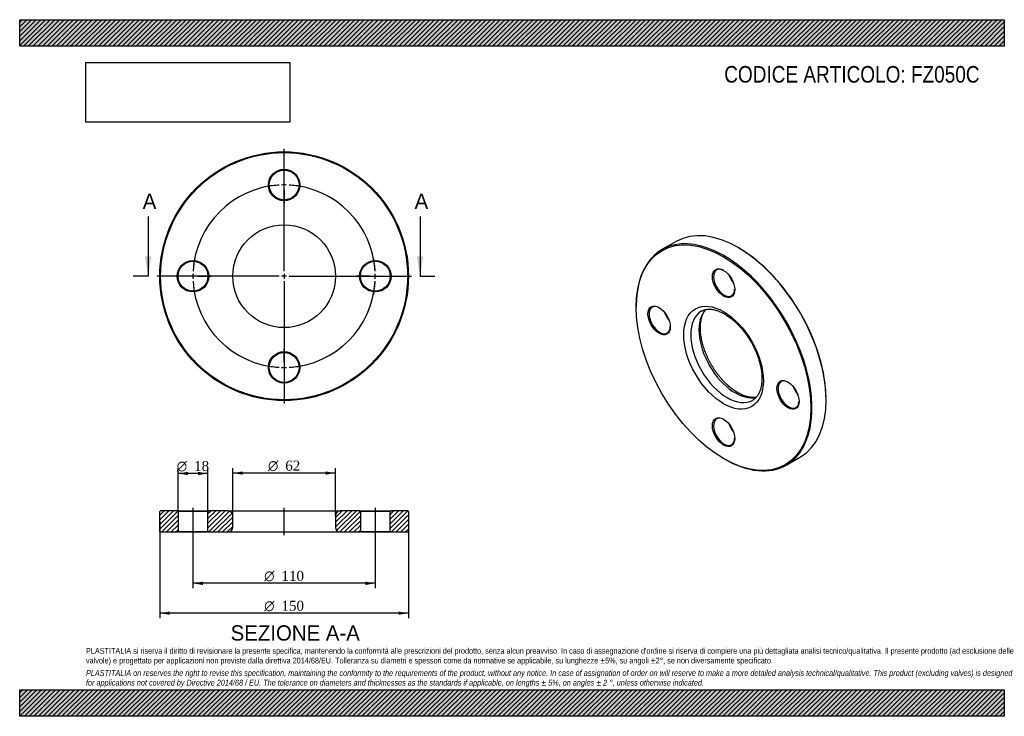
# Model space of a CAD drawing. Header units: millimetres. Extents: x 0 to 594, y 0 to 420.
import ezdxf
from ezdxf.enums import TextEntityAlignment as Align
from ezdxf.lldxf.tags import DXFTag

# ---------------------------------------------------------------- set-up
doc = ezdxf.new("R2010")
doc.units = ezdxf.units.MM
doc.header["$LTSCALE"] = 2
for name, color, linetype in [('Default', 7, 'Continuous'), ('DV2_Default', 7, 'Continuous'), ('DV3_Default', 7, 'Continuous'), ('FZ050C', 7, 'Continuous')]:
    doc.layers.add(name, color=color, linetype=linetype)
doc.styles.add('SEACAD_Solid_Edge_ANSI', font='seans.ttf')
doc.styles.add('SEACAD_Solid_Edge_ANSI1_Symbols', font='semeca1.ttf')
doc.styles.add('SEACAD_Times_New_Roman', font='times.ttf')
tags = doc.linetypes.add('CENTER2', pattern=[28.575, 19.05, -3.175, 3.175, -3.175]).pattern_tags.tags
tags[10:11] = [DXFTag(74, 4), DXFTag(75, 0), DXFTag(340, '0'), DXFTag(46, 0.0), DXFTag(50, 0.0), DXFTag(44, 0.0), DXFTag(45, 0.0)]
tags[8:9] = [DXFTag(74, 4), DXFTag(75, 0), DXFTag(340, '0'), DXFTag(46, 0.0), DXFTag(50, 0.0), DXFTag(44, 0.0), DXFTag(45, 0.0)]
tags[6:7] = [DXFTag(74, 4), DXFTag(75, 0), DXFTag(340, '0'), DXFTag(46, 0.0), DXFTag(50, 0.0), DXFTag(44, 0.0), DXFTag(45, 0.0)]
tags[4:5] = [DXFTag(74, 4), DXFTag(75, 0), DXFTag(340, '0'), DXFTag(46, 0.0), DXFTag(50, 0.0), DXFTag(44, 0.0), DXFTag(45, 0.0)]
picture_1 = doc.add_image_def('image1.jpg', size_in_pixel=(4302, 1260))

# ---------------------------------------------------------------- blocks, each defined once
blk = doc.blocks.new('SE')
at = {"layer": 'FZ050C', "color": 7, "linetype": 'Continuous'}
for p, q in [((395.96, 286.27), (387.47, 281.37)), ((433.81, 282.35), (433.46, 282.56)), ((371.94, 247.04), (371.94, 246.63)), ((486.49, 190.7), (486.49, 191.11)), ((424.62, 155.39), (424.97, 155.18)), ((462.47, 151.47), (470.96, 156.37))]:
    blk.add_line(p, q, dxfattribs=at)
for centre, major_axis, start_param, end_param in [((433.46, 221.32), (-37.5, 64.95), 3.141593, 6.283185), ((424.97, 216.42), (37.5, -64.95), 0, 3.926991), ((433.81, 221.52), (37.25, -64.52), 0.785398, 2.356194), ((424.97, 261.33), (-4.5, 7.79), 0, 3.899585), ((424.97, 261.33), (-4.5, 7.79), 5.525193, 6.283185), ((433.46, 266.23), (4.5, -7.79), 4.404656, 5.020122), ((433.81, 266.43), (-4.75, 8.23), 1.315624, 1.825969), ((386.08, 238.87), (-4.5, 7.79), 0, 3.899585), ((386.08, 238.87), (-4.5, 7.79), 5.525193, 6.283185), ((394.57, 243.77), (4.5, -7.79), 4.404656, 5.020122), ((426.74, 217.44), (-15.5, 26.85), 0.001874, 3.142214), ((431.69, 220.3), (15.5, -26.85), 3.30676, 6.118122), ((426.74, 217.44), (-15.5, 26.85), 0, 0.001874), ((394.92, 243.98), (-4.75, 8.23), 1.315624, 1.825969), ((463.87, 193.97), (-4.5, 7.79), 5.525193, 6.283185), ((463.87, 193.97), (-4.5, 7.79), 0, 3.899585), ((472.35, 198.86), (4.5, -7.79), 4.404656, 5.020122), ((472.7, 199.07), (-4.75, 8.23), 1.315624, 1.825969), ((424.97, 171.51), (-4.5, 7.79), 0, 3.899585), ((424.97, 171.51), (-4.5, 7.79), 5.525193, 6.283185), ((433.46, 176.41), (4.5, -7.79), 4.404656, 5.020122), ((433.81, 176.61), (-4.75, 8.23), 1.315624, 1.825969), ((424.97, 216.42), (37.5, -64.95), 5.497787, 6.283185)]:
    blk.add_ellipse(centre, major_axis=major_axis, ratio=0.57735, start_param=start_param, end_param=end_param, dxfattribs=at)
for centre, major_axis in [((424.62, 216.22), (-37.25, 64.52)), ((424.62, 261.12), (4.75, -8.23)), ((424.62, 216.22), (17, -29.44)), ((385.73, 238.67), (4.75, -8.23)), ((463.51, 193.76), (4.75, -8.23)), ((424.62, 171.31), (4.75, -8.23))]:
    blk.add_ellipse(centre, major_axis=major_axis, ratio=0.57735, dxfattribs=at)
for points, knots in [([(433.19, 195.13), (432.97, 195.27), (432.41, 195.59), (431.4, 196.24), (430.24, 197.06), (429.06, 197.96), (427.89, 198.93), (426.74, 199.96), (425.59, 201.06), (424.47, 202.23), (423.37, 203.44), (422.29, 204.72), (421.24, 206.04), (420.23, 207.41), (419.25, 208.82), (418.31, 210.27), (417.42, 211.75), (416.57, 213.26), (415.77, 214.79), (415.02, 216.33), (414.32, 217.9), (413.68, 219.46), (413.1, 221.03), (412.58, 222.6), (412.11, 224.16), (411.71, 225.71), (411.38, 227.24), (411.1, 228.74), (410.89, 230.22), (410.74, 231.66), (410.66, 233.06), (410.64, 234.42), (410.68, 235.73), (410.79, 236.99), (410.95, 238.2), (411.17, 239.35), (411.44, 240.43), (411.77, 241.45), (412.15, 242.41), (412.59, 243.29), (413.07, 244.11), (413.53, 244.77), (413.84, 245.15), (413.97, 245.29)], [0, 0, 0, 0, 0.0118715, 0.0345794, 0.0573136, 0.0800757, 0.1028679, 0.1256911, 0.1485442, 0.1714257, 0.1943331, 0.2172635, 0.2402139, 0.263181, 0.2861611, 0.309151, 0.3321469, 0.3551453, 0.3781423, 0.4011333, 0.4241148, 0.4470832, 0.470035, 0.4929664, 0.5158742, 0.538755, 0.5616059, 0.5844241, 0.6072077, 0.6299556, 0.6526678, 0.6753464, 0.6979957, 0.7206234, 0.7432414, 0.7658621, 0.7885072, 0.811208, 0.8340067, 0.8569583, 0.8801318, 0.9036101, 0.9189543, 0.9189543, 0.9189543, 0.9189543]), ([(411.22, 244.27), (411.25, 244.29), (411.5, 244.45), (412.09, 244.72), (412.92, 245.04), (413.82, 245.28), (414.74, 245.42), (415.7, 245.49), (416.69, 245.47), (417.71, 245.37), (418.76, 245.19), (419.84, 244.94), (420.93, 244.6), (422.05, 244.18), (423.19, 243.69), (424.34, 243.11), (425.51, 242.46), (426.68, 241.73), (427.85, 240.93), (429.03, 240.05), (430.2, 239.1), (431.36, 238.09), (432.51, 237), (433.64, 235.86), (434.75, 234.66), (435.83, 233.4), (436.89, 232.09), (437.91, 230.74), (438.9, 229.34), (439.85, 227.9), (440.76, 226.43), (441.62, 224.93), (442.44, 223.4), (443.2, 221.86), (443.91, 220.3), (444.57, 218.74), (445.17, 217.17), (445.71, 215.6), (446.19, 214.03), (446.61, 212.48), (446.97, 210.95), (447.26, 209.44), (447.49, 207.95), (447.65, 206.5), (447.76, 205.09), (447.79, 203.71), (447.77, 202.39), (447.69, 201.11), (447.54, 199.89), (447.34, 198.72), (447.08, 197.62), (446.76, 196.58), (446.4, 195.61), (445.98, 194.7), (445.51, 193.86), (445, 193.09), (444.44, 192.39), (443.82, 191.75), (443.15, 191.19), (442.61, 190.8), (442.31, 190.64), (442.25, 190.6)], [0, 0, 0, 0, 0.001682, 0.021016, 0.040336, 0.059387, 0.078048, 0.096306, 0.114211, 0.131835, 0.149249, 0.166515, 0.183682, 0.200788, 0.21786, 0.234919, 0.251977, 0.269043, 0.286124, 0.303226, 0.32035, 0.337498, 0.354668, 0.37186, 0.389072, 0.406302, 0.423547, 0.440806, 0.458076, 0.475353, 0.492636, 0.509922, 0.527207, 0.544489, 0.561765, 0.579031, 0.596286, 0.613527, 0.63075, 0.647954, 0.665135, 0.682293, 0.699426, 0.716531, 0.73361, 0.750662, 0.767692, 0.784703, 0.801704, 0.818704, 0.835717, 0.852764, 0.869874, 0.887086, 0.904448, 0.922021, 0.93987, 0.958064, 0.976652, 0.995631, 1, 1, 1, 1]), ([(444.49, 192.45), (444.31, 192.42), (443.83, 192.34), (443.02, 192.26), (442.04, 192.25), (441.02, 192.33), (439.99, 192.48), (438.92, 192.72), (437.83, 193.03), (436.71, 193.42), (435.58, 193.9), (434.46, 194.43), (433.64, 194.88), (433.24, 195.11), (433.19, 195.13)], [0.2466379, 0.2466379, 0.2466379, 0.2466379, 0.2900763, 0.3644036, 0.4372266, 0.5088243, 0.5794926, 0.6494932, 0.7190391, 0.7882955, 0.8573868, 0.9264038, 0.9916914, 1, 1, 1, 1])]:
    blk.add_open_spline(points, degree=3, knots=knots, dxfattribs=at)
blk = doc.blocks.new('SE1')
at = {"layer": 'Default', "color": 7, "linetype": 'CENTER2'}
for start, end in [(93.12522, 176.87478), (3.12522, 86.87478), (183.12522, 266.87478), (273.12522, 356.87478)]:
    blk.add_arc((159.54, 265.35), 55, start, end, dxfattribs=at)
at = {"layer": 'DV2_Default', "color": 7, "linetype": 'CENTER2'}
for p, q in [((159.54, 268.35), (159.54, 342.1)), ((159.54, 323.35), (159.54, 331.6)), ((159.54, 318.85), (159.54, 321.85)), ((159.54, 317.35), (159.54, 309.1)), ((156.54, 265.35), (82.79, 265.35)), ((101.54, 265.35), (93.29, 265.35)), ((106.04, 265.35), (103.04, 265.35)), ((107.54, 265.35), (115.79, 265.35)), ((161.04, 265.35), (158.04, 265.35)), ((159.54, 266.85), (159.54, 263.85)), ((159.54, 262.35), (159.54, 188.6)), ((162.54, 265.35), (236.29, 265.35)), ((211.54, 265.35), (203.29, 265.35)), ((211.54, 265.35), (203.79, 265.35)), ((213.04, 265.35), (216.04, 265.35)), ((213.04, 265.35), (216.04, 265.35)), ((217.54, 265.35), (225.29, 265.35)), ((217.54, 265.35), (225.79, 265.35)), ((159.54, 213.35), (159.54, 221.6)), ((159.54, 211.85), (159.54, 208.85)), ((159.54, 207.35), (159.54, 199.1))]:
    blk.add_line(p, q, dxfattribs=at)
for start, end in [(93.12522, 101.71959), (88.43739, 91.56261), (78.28041, 86.87478), (168.28041, 176.87478), (3.12522, 11.71959), (3.12522, 11.19872), (178.43739, 181.56261), (183.12522, 191.71959), (348.28041, 356.87478), (348.80128, 356.87478), (358.43739, 1.56261), (358.43739, 1.56261), (258.28041, 266.87478), (268.43739, 271.56261), (273.12522, 281.71959)]:
    blk.add_arc((159.54, 265.35), 55, start, end, dxfattribs=at)
at = {"layer": 'FZ050C', "color": 7, "linetype": 'Continuous'}
for centre, radius in [((159.54, 265.35), 75), ((159.54, 265.35), 74.5), ((159.54, 320.35), 9.5), ((159.54, 320.35), 9), ((159.54, 265.35), 31), ((104.54, 265.35), 9.5), ((104.54, 265.35), 9), ((214.54, 265.35), 9.5), ((214.54, 265.35), 9), ((159.54, 210.35), 9.5), ((159.54, 210.35), 9)]:
    blk.add_circle(centre, radius, dxfattribs=at)
blk = doc.blocks.new('SE3')
at = {"color": 7, "linetype": 'Continuous', "style": 'SEACAD_Solid_Edge_ANSI'}
blk.add_text('A', height=9.2, dxfattribs=at).set_placement((74.22, 315.15), align=Align.TOP_LEFT)
blk = doc.blocks.new('SE4')
at = {"color": 7, "linetype": 'Continuous', "style": 'SEACAD_Solid_Edge_ANSI'}
blk.add_text('A', height=9.2, dxfattribs=at).set_placement((238.22, 315.15), align=Align.TOP_LEFT)
blk = doc.blocks.new('SEANNOT_GROUP')
at = {"linetype": 'Continuous'}
blk.add_hatch(color=7, dxfattribs=at).paths.add_polyline_path([(75.53, 277.35), (77.53, 265.35), (79.53, 277.35)])
at = {"color": 7, "linetype": 'Continuous'}
blk.add_lwpolyline([(77.53, 301.35), (77.53, 265.35)], dxfattribs=at)
blk = doc.blocks.new('SEANNOT_GROUP1')
at = {"linetype": 'Continuous'}
blk.add_hatch(color=7, dxfattribs=at).paths.add_polyline_path([(239.54, 277.35), (241.54, 265.35), (243.54, 277.35)])
at = {"color": 7, "linetype": 'Continuous'}
blk.add_lwpolyline([(241.54, 301.35), (241.54, 265.35)], dxfattribs=at)
blk = doc.blocks.new('SE2')
at = {"layer": 'Default', "color": 7, "linetype": 'CENTER2'}
for p, q in [((77.53, 265.35), (68.53, 265.35)), ((241.54, 265.35), (250.54, 265.35))]:
    blk.add_line(p, q, dxfattribs=at)
at = {"layer": 'Default'}
for name in ['SE3', 'SE4', 'SEANNOT_GROUP', 'SEANNOT_GROUP1']:
    blk.add_blockref(name, (0, 0), dxfattribs=at)
blk = doc.blocks.new('SE5')
at = {"layer": 'FZ050C', "linetype": 'Continuous'}
h = blk.add_hatch(dxfattribs=at)
h.set_pattern_fill('LINE', scale=0.62992, angle=45, style=0)
h.paths.add_polyline_path([(95.04, 123.92), (85.04, 123.92), (84.54, 123.42), (84.54, 111.42), (85.04, 110.92), (95.04, 110.92), (95.54, 111.42), (95.54, 123.42)])
h = blk.add_hatch(dxfattribs=at)
h.set_pattern_fill('LINE', scale=0.62992, angle=45, style=0)
edge = h.paths.add_edge_path()
edge.add_line((114.04, 110.92), (125.54, 110.92))
edge.add_arc((125.54, 113.92), 3, 270, 360)
edge.add_line((128.54, 113.92), (128.54, 120.92))
edge.add_arc((125.54, 120.92), 3, 0, 90)
edge.add_line((125.54, 123.92), (114.04, 123.92))
edge.add_line((114.04, 123.92), (113.54, 123.42))
edge.add_line((113.54, 123.42), (113.54, 111.42))
edge.add_line((113.54, 111.42), (114.04, 110.92))
h = blk.add_hatch(dxfattribs=at)
h.set_pattern_fill('LINE', scale=0.62992, angle=45, style=0)
edge = h.paths.add_edge_path()
edge.add_line((205.54, 111.42), (205.54, 123.42))
edge.add_line((205.54, 123.42), (205.04, 123.92))
edge.add_line((205.04, 123.92), (193.54, 123.92))
edge.add_arc((193.54, 120.92), 3, 90, 180)
edge.add_line((190.54, 120.92), (190.54, 113.92))
edge.add_arc((193.54, 113.92), 3, 180, 270)
edge.add_line((193.54, 110.92), (205.04, 110.92))
edge.add_line((205.04, 110.92), (205.54, 111.42))
h = blk.add_hatch(dxfattribs=at)
h.set_pattern_fill('LINE', scale=0.62992, angle=45, style=0)
h.paths.add_polyline_path([(223.54, 123.42), (223.54, 111.42), (224.04, 110.92), (234.04, 110.92), (234.54, 111.42), (234.54, 123.42), (234.04, 123.92), (224.04, 123.92)])
at = {"layer": 'DV3_Default', "color": 7, "linetype": 'CENTER2'}
for p, q in [((104.54, 125.67), (104.54, 109.17)), ((159.54, 109.17), (159.54, 125.67)), ((214.54, 125.67), (214.54, 109.17))]:
    blk.add_line(p, q, dxfattribs=at)
at = {"layer": 'FZ050C', "color": 7, "linetype": 'Continuous'}
for p, q in [((85.04, 123.92), (84.54, 123.42)), ((84.54, 111.42), (84.54, 123.42)), ((95.04, 123.92), (85.04, 123.92)), ((95.04, 123.92), (114.04, 123.92)), ((95.04, 123.92), (95.54, 123.42)), ((113.54, 123.42), (95.54, 123.42)), ((95.54, 123.42), (95.54, 111.42)), ((113.54, 123.42), (114.04, 123.92)), ((113.54, 111.42), (113.54, 123.42)), ((125.54, 123.92), (114.04, 123.92)), ((125.54, 123.92), (193.54, 123.92)), ((128.54, 113.92), (128.54, 120.92)), ((190.54, 120.92), (190.54, 113.92)), ((205.04, 123.92), (193.54, 123.92)), ((205.04, 123.92), (224.04, 123.92)), ((205.04, 123.92), (205.54, 123.42)), ((223.54, 123.42), (205.54, 123.42)), ((205.54, 123.42), (205.54, 111.42)), ((223.54, 123.42), (224.04, 123.92)), ((223.54, 111.42), (223.54, 123.42)), ((234.04, 123.92), (224.04, 123.92)), ((234.54, 123.42), (234.04, 123.92)), ((234.54, 123.42), (234.54, 111.42)), ((84.54, 111.42), (85.04, 110.92)), ((95.04, 110.92), (85.04, 110.92)), ((95.54, 111.42), (95.04, 110.92)), ((114.04, 110.92), (95.04, 110.92)), ((95.54, 111.42), (113.54, 111.42)), ((114.04, 110.92), (113.54, 111.42)), ((125.54, 110.92), (114.04, 110.92)), ((193.54, 110.92), (125.54, 110.92)), ((205.04, 110.92), (193.54, 110.92)), ((205.54, 111.42), (205.04, 110.92)), ((224.04, 110.92), (205.04, 110.92)), ((205.54, 111.42), (223.54, 111.42)), ((224.04, 110.92), (223.54, 111.42)), ((234.04, 110.92), (224.04, 110.92)), ((234.04, 110.92), (234.54, 111.42))]:
    blk.add_line(p, q, dxfattribs=at)
for centre, start, end in [((125.54, 120.92), 0, 90), ((193.54, 120.92), 90, 180), ((125.54, 113.92), 270, 0), ((193.54, 113.92), 180, 270)]:
    blk.add_arc(centre, 3, start, end, dxfattribs=at)
blk = doc.blocks.new('GDimGGroup')
at = {"layer": 'Default', "linetype": 'Continuous'}
for points in [[(110.54, 79.17), (110.54, 81.17), (104.54, 80.17)], [(208.54, 79.17), (214.54, 80.17), (208.54, 81.17)]]:
    blk.add_hatch(color=7, dxfattribs=at).paths.add_polyline_path(points)
at = {"layer": 'Default', "color": 7, "linetype": 'Continuous'}
for p, q in [((104.54, 110.92), (104.54, 77.17)), ((214.54, 110.92), (214.54, 77.17)), ((214.54, 80.17), (104.54, 80.17))]:
    blk.add_line(p, q, dxfattribs=at)
for s, style, p in [('O', 'SEACAD_Solid_Edge_ANSI1_Symbols', (147.49, 87.67)), ('110', 'SEACAD_Times_New_Roman', (157.93, 87.67))]:
    blk.add_text(s, height=6, dxfattribs=dict(at, style=style)).set_placement(p, align=Align.TOP_LEFT)
blk = doc.blocks.new('GDimGGroup1')
at = {"layer": 'Default', "linetype": 'Continuous'}
for points in [[(101.54, 147.41), (95.54, 146.41), (101.54, 145.41)], [(107.54, 147.41), (107.54, 145.41), (113.54, 146.41)]]:
    blk.add_hatch(color=7, dxfattribs=at).paths.add_polyline_path(points)
at = {"layer": 'Default', "color": 7, "linetype": 'Continuous'}
for p, q in [((95.54, 123.42), (95.54, 149.41)), ((113.54, 123.42), (113.54, 149.41)), ((113.54, 146.41), (95.54, 146.41))]:
    blk.add_line(p, q, dxfattribs=at)
for s, style, p in [('O', 'SEACAD_Solid_Edge_ANSI1_Symbols', (94.77, 153.91)), ('18', 'SEACAD_Times_New_Roman', (105.21, 153.91))]:
    blk.add_text(s, height=6, dxfattribs=dict(at, style=style)).set_placement(p, align=Align.TOP_LEFT)
blk = doc.blocks.new('GDimGGroup2')
at = {"layer": 'Default', "linetype": 'Continuous'}
for points in [[(134.54, 147.65), (128.54, 146.65), (134.54, 145.65)], [(184.54, 147.65), (184.54, 145.65), (190.54, 146.65)]]:
    blk.add_hatch(color=7, dxfattribs=at).paths.add_polyline_path(points)
at = {"layer": 'Default', "color": 7, "linetype": 'Continuous'}
for p, q in [((128.54, 120.92), (128.54, 149.65)), ((190.54, 120.92), (190.54, 149.65)), ((190.54, 146.65), (128.54, 146.65))]:
    blk.add_line(p, q, dxfattribs=at)
for s, style, p in [('O', 'SEACAD_Solid_Edge_ANSI1_Symbols', (149.77, 154.15)), ('62', 'SEACAD_Times_New_Roman', (160.21, 154.15))]:
    blk.add_text(s, height=6, dxfattribs=dict(at, style=style)).set_placement(p, align=Align.TOP_LEFT)
blk = doc.blocks.new('GDimGGroup3')
at = {"layer": 'Default', "linetype": 'Continuous'}
for points in [[(90.54, 61.17), (90.54, 63.17), (84.54, 62.17)], [(228.54, 61.17), (234.54, 62.17), (228.54, 63.17)]]:
    blk.add_hatch(color=7, dxfattribs=at).paths.add_polyline_path(points)
at = {"layer": 'Default', "color": 7, "linetype": 'Continuous'}
for p, q in [((84.54, 117.42), (84.54, 59.17)), ((234.54, 117.42), (234.54, 59.17)), ((234.54, 62.17), (84.54, 62.17))]:
    blk.add_line(p, q, dxfattribs=at)
for s, style, p in [('O', 'SEACAD_Solid_Edge_ANSI1_Symbols', (147.49, 69.67)), ('150', 'SEACAD_Times_New_Roman', (157.93, 69.67))]:
    blk.add_text(s, height=6, dxfattribs=dict(at, style=style)).set_placement(p, align=Align.TOP_LEFT)

msp = doc.modelspace()

# ---------------------------------------------------------------- hatches: boundary and pattern name
at = {"layer": 'Default', "linetype": 'Continuous'}
h = msp.add_hatch(dxfattribs=at)
h.set_pattern_fill('LINE', scale=0.62992, angle=45, style=0)
h.paths.add_polyline_path([(594, 404), (594, 420), (0, 420), (0, 404)])
for points in [[(594, 404), (594, 420), (0, 420), (0, 404)], [(594, 0), (594, 16), (0, 16), (0, 0)]]:
    msp.add_hatch(color=7, dxfattribs=at).paths.add_polyline_path(points)
h = msp.add_hatch(dxfattribs=at)
h.set_pattern_fill('LINE', scale=0.62992, angle=45, style=0)
h.paths.add_polyline_path([(594, 0), (594, 16), (0, 16), (0, 0)])

# ---------------------------------------------------------------- linework, layer by layer
at = {"layer": 'Default', "color": 7, "linetype": 'Continuous'}
for p, q in [((0, 420), (594, 420)), ((0, 404), (0, 420)), ((594, 420), (594, 404)), ((594, 404), (0, 404)), ((0, 16), (594, 16)), ((0, 0), (0, 16)), ((594, 16), (594, 0)), ((594, 0), (0, 0))]:
    msp.add_line(p, q, dxfattribs=at)

# ---------------------------------------------------------------- block references
at = {"layer": 'Default'}
for name in ['SE1', 'SE2', 'SE', 'GDimGGroup1', 'GDimGGroup2', 'SE5', 'GDimGGroup3', 'GDimGGroup']:
    msp.add_blockref(name, (0, 0), dxfattribs=at)

# ---------------------------------------------------------------- texts
at = {"layer": 'Default', "color": 7, "linetype": 'Continuous', "style": 'SEACAD_Solid_Edge_ANSI'}
msp.add_text('SEZIONE A-A', height=9.2, dxfattribs=at).set_placement((127.26, 54.85), align=Align.TOP_LEFT)
at = {"layer": 'Default', "attachment_point": 1}
for s, insert, char_height, width in [('{\\fArial Narrow|b0||i0||c0|p34;\\C7;\\H10.;\\W1.;CODICE ARTICOLO: FZ050C}', (425.04, 392.07), 10, 158.5992), ("{\\fArial Narrow|b0||i0||c0|p34;\\C7;\\H3.5;\\W1.;PLASTITALIA si riserva il diritto di revisionare la presente specifica, mantenendo la conformità alle prescrizioni del prodotto, senza alcun preavviso. In caso di assegnazione d'ordine si riserva di compiere una più dettagliata analisi tecnico/qualitativa. Il presente prodotto (ad esclusione delle \\P}{\\fArial Narrow|b0||i0||c0|p34;\\C7;\\H3.5;\\W1.;valvole) è progettato per applicazioni non previste dalla direttiva 2014/68/EU. Tolleranza su diametri e spessori come da normative se applicabile, su lunghezze ±5%, su angoli ±2°, se non diversamente specificato.\\P}{\\fArial Narrow|b0||i0||c0|p34;\\C7;\\H1.;\\W1.;   \\P}{\\fArial Narrow|b0||i1||c0|p34;\\C7;\\H3.5;\\W1.;PLASTITALIA on reserves the right to revise this specification, maintaining the conformity to the requirements of the product, without any notice. In case of assignation of order on will reserve to make a more detailed analysis technical/qualitative. This product (excluding valves) is designed \\P}{\\fArial Narrow|b0||i1||c0|p34;\\C7;\\H3.5;\\W1.;for applications not covered by Directive 2014/68 / EU. The tolerance on diameters and thicknesses as the standards if applicable, on lengths ± 5%, on angles ± 2 °, unless otherwise indicated.\\P}", (40, 41.2), 3.5, 514)]:
    msp.add_mtext(s, dxfattribs=dict(at, insert=insert, char_height=char_height, width=width))

# ---------------------------------------------------------------- pictures from other files: only their frames are drawn
image = msp.add_image(picture_1, insert=(40, 358.21), size_in_units=(122.91, 36))
image.dxf.flags = 7

doc.saveas('drawing.dxf')
